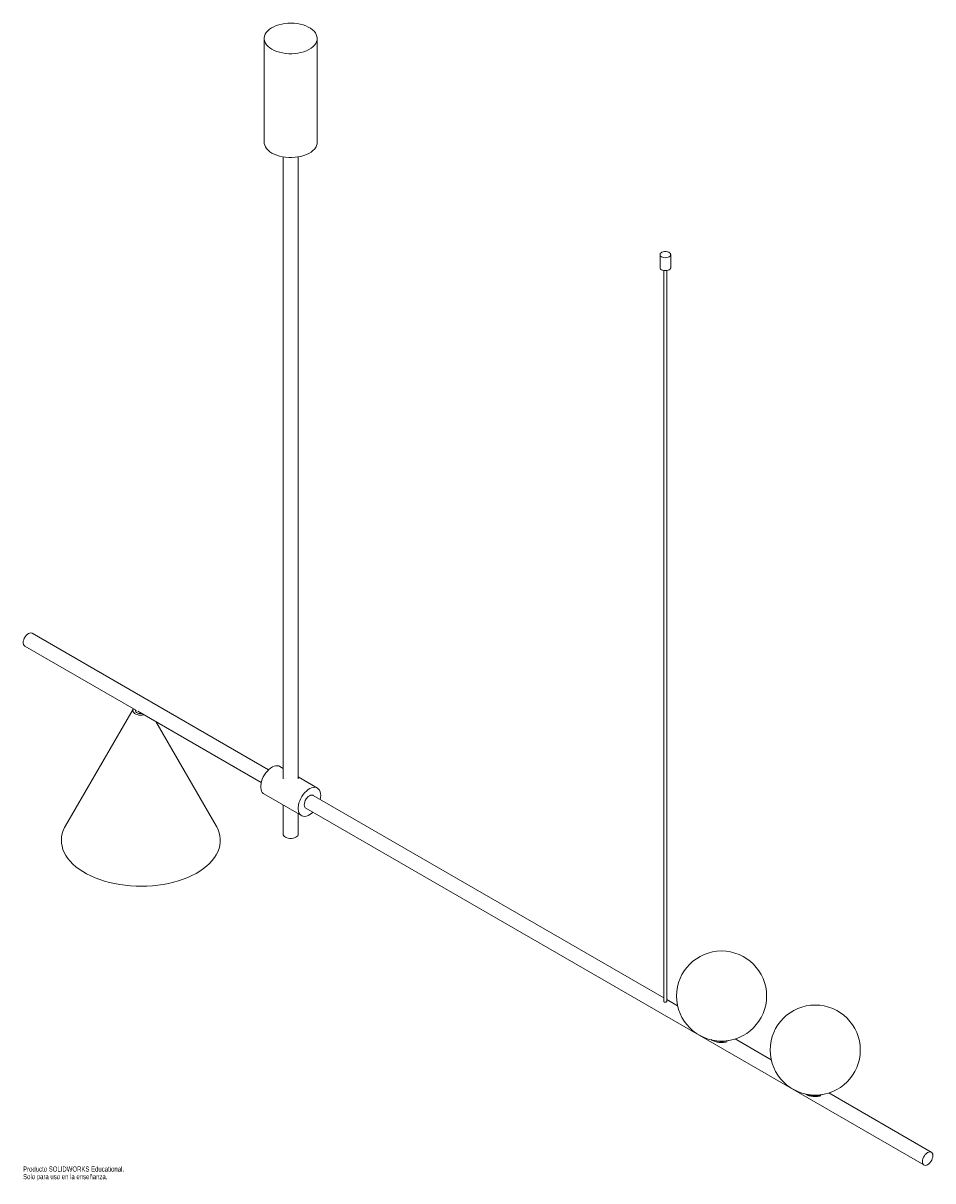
# Paper-space layout '_Isométrica' of a CAD drawing. Header units: millimetres. Extents: x -252 to 606, y -1078 to 14.
import ezdxf

# ---------------------------------------------------------------- set-up
doc = ezdxf.new("R2010")
doc.units = ezdxf.units.MM
doc.styles.add('SLDTEXTSTYLE0', font='TXT', dxfattribs={"width": 0.7})

psp = doc.layouts.new('_Isométrica')

# ---------------------------------------------------------------- linework, layer by layer
at = {"color": 7, "linetype": 'Continuous', "lineweight": 15}
for p, q in [((-25, 0), (-25, -98)), ((25, -98), (25, 0)), ((-7, -111.8), (-7, -698.8)), ((7, -698.8), (7, -111.8)), ((348.6, -204.1), (348.6, -216.4)), ((358.6, -216.4), (358.6, -204.1)), ((348.7, -216.9), (348.6, -216.4)), ((352.1, -219.1), (352.1, -908.8)), ((355.1, -908.8), (355.1, -219.1)), ((-20.8, -690.3), (-244, -561.5)), ((-251, -573.6), (-145.4, -634.5)), ((-148.5, -633.1), (-212.5, -743.2)), ((-146.4, -633.9), (-146.4, -634.5)), ((-144.4, -635.1), (-27.8, -702.4)), ((-70.3, -743.2), (-127.4, -644.9)), ((-7, -689), (-10.2, -687.2)), ((25.2, -707.6), (7, -697.1)), ((-25.2, -713.2), (10.2, -733.6)), ((352.1, -905.5), (21.2, -714.5)), ((-7, -723.7), (-7, -751.2)), ((7, -751.2), (7, -731.8)), ((14.2, -726.7), (597.5, -1063.4)), ((365.1, -913.1), (355.1, -907.3)), ((453.5, -964.1), (419.4, -944.4)), ((604.5, -1051.3), (507.8, -995.4))]:
    psp.add_line(p, q, dxfattribs=at)
at = {"color": 7, "linetype": 'Continuous', "lineweight": 15, "flags": 128}
for points in [[(-17.7, -10.2), (-15.5, -11.3), (-13, -12.3), (-10.4, -13.1), (-7.7, -13.7), (-4.8, -14.2), (-1.9, -14.4), (1.1, -14.4), (4.1, -14.2), (6.9, -13.9), (9.7, -13.3), (12.4, -12.5), (14.9, -11.6), (17.1, -10.5), (19.2, -9.3), (20.9, -7.9), (22.4, -6.4), (23.6, -4.8), (24.4, -3.2), (24.9, -1.5), (25, 0.2), (24.8, 1.9), (24.2, 3.6), (23.3, 5.2), (22.1, 6.8), (20.5, 8.2), (18.7, 9.6), (16.6, 10.8), (14.3, 11.8), (11.7, 12.7), (9.1, 13.5), (6.2, 14), (3.3, 14.3), (0.4, 14.4), (-2.6, 14.4), (-5.5, 14.1), (-8.4, 13.6), (-11.1, 12.9), (-13.7, 12.1), (-16, 11.1), (-18.2, 9.9), (-20.1, 8.6), (-21.7, 7.2), (-23, 5.6), (-24, 4), (-24.7, 2.3), (-25, 0.6), (-24.9, -1.1), (-24.5, -2.8), (-23.8, -4.4), (-22.7, -6), (-21.3, -7.5), (-19.6, -8.9), (-17.7, -10.2)], [(-25, -98), (-24.9, -99.1), (-24.5, -100.7), (-23.8, -102.4), (-22.7, -104), (-21.3, -105.5), (-19.6, -106.9), (-17.7, -108.2)], [(-17.7, -108.2), (-15.5, -109.3), (-13, -110.3), (-10.4, -111.1), (-7.7, -111.7), (-4.8, -112.2), (-1.9, -112.4), (1.1, -112.4), (4.1, -112.2), (6.9, -111.8), (9.7, -111.3), (12.4, -110.5), (14.9, -109.6), (17.1, -108.5), (19.2, -107.2), (20.9, -105.9), (22.4, -104.4), (23.6, -102.8), (24.4, -101.2), (24.9, -99.5), (25, -98)], [(348.7, -204.7), (348.6, -203.9), (348.8, -203.1), (349.5, -202.4), (350.4, -201.9), (351.6, -201.5), (352.9, -201.2), (354.2, -201.2), (355.5, -201.5), (356.7, -201.9), (357.6, -202.4), (358.3, -203.1), (358.5, -203.9), (358.5, -204.7), (358, -205.4), (357.2, -206.1), (356.2, -206.6), (354.9, -206.9), (353.6, -207), (352.2, -206.9), (351, -206.6), (349.9, -206.1), (349.1, -205.4), (348.7, -204.7)], [(358.6, -216.4), (358.5, -216.9), (358, -217.7), (357.2, -218.3), (356.2, -218.8), (354.9, -219.1), (353.6, -219.2), (352.2, -219.1), (351, -218.8), (349.9, -218.3), (349.1, -217.7), (348.7, -216.9)], [(-252.4, -570.4), (-252.3, -569), (-251.9, -567.6), (-251.4, -566.2), (-250.6, -564.8), (-249.6, -563.6), (-248.6, -562.6), (-247.5, -561.8), (-246.4, -561.3), (-245.3, -561.1), (-244.4, -561.3), (-244, -561.5)], [(-138.6, -638.5), (-140, -638.7), (-141.6, -638.8), (-143.2, -638.7), (-144.8, -638.3), (-146.1, -637.8), (-147.3, -637.2), (-148.1, -636.4), (-148.7, -635.5), (-148.9, -634.6), (-148.8, -633.6), (-148.4, -632.8)], [(-146.4, -634.5), (-146.4, -634.8), (-146.1, -635.5), (-145.4, -636.2), (-144.4, -636.8), (-143.3, -637.2), (-141.9, -637.3), (-140.6, -637.3)], [(-10.2, -687.2), (-11.2, -686.7), (-12.6, -686.5), (-14.1, -686.6), (-15.7, -687), (-17.3, -687.7), (-18.9, -688.7), (-20.5, -690), (-22, -691.5), (-23.4, -693.2), (-24.7, -695.1), (-25.9, -697.1), (-26.8, -699.2), (-27.5, -701.3), (-28, -703.4), (-28.3, -705.4), (-28.3, -707.2), (-28, -708.9), (-27.5, -710.4), (-26.8, -711.7), (-25.9, -712.7), (-25.2, -713.2)], [(28.3, -714.5), (28.2, -712.7), (27.8, -711.1), (27.2, -709.7), (26.4, -708.5), (25.3, -707.7), (24.1, -707.1), (22.7, -706.9), (21.3, -707), (19.7, -707.4), (18.1, -708.1), (16.5, -709.1), (14.9, -710.4), (13.3, -711.9), (11.9, -713.6), (10.6, -715.5), (9.5, -717.5), (8.6, -719.6), (7.8, -721.7), (7.4, -723.8), (7.1, -725.8), (7.1, -727.6), (7.4, -729.3), (7.8, -730.9), (8.6, -732.1), (9.5, -733.1), (10.6, -733.8), (11.9, -734.2), (13.3, -734.3), (14.9, -734), (16.5, -733.5), (18.1, -732.6), (19.7, -731.5), (20.8, -730.5)], [(21.2, -714.5), (20.8, -714.3), (19.8, -714.2), (18.8, -714.4), (17.7, -714.9), (16.6, -715.7), (15.5, -716.7), (14.6, -717.9), (13.8, -719.3), (13.2, -720.7), (12.9, -722.1), (12.7, -723.5), (12.9, -724.7), (13.2, -725.7), (13.8, -726.4), (14.2, -726.7)], [(27.8, -718.4), (28.2, -716.4), (28.3, -714.5)], [(-70.3, -743.2), (-69.8, -744.1), (-68.4, -746.9), (-67.4, -749.9), (-66.8, -752.8), (-66.4, -755.8), (-66.5, -758.8), (-66.9, -761.8), (-67.6, -764.8), (-68.8, -767.7), (-70.2, -770.5), (-72, -773.3), (-74.1, -776.1), (-76.6, -778.7), (-79.3, -781.2), (-82.4, -783.6), (-85.7, -785.9), (-89.3, -788.1), (-93.2, -790.1), (-97.2, -791.9), (-101.5, -793.6), (-106, -795.1), (-110.6, -796.4), (-115.4, -797.6), (-120.3, -798.5), (-125.4, -799.2), (-130.5, -799.8), (-135.6, -800.1), (-140.8, -800.2), (-145.9, -800.2), (-151.1, -799.9), (-156.2, -799.4), (-161.2, -798.7), (-166.2, -797.8), (-171, -796.7), (-175.7, -795.5), (-180.2, -794), (-184.6, -792.4), (-188.7, -790.6), (-192.6, -788.6), (-196.3, -786.5), (-199.7, -784.2), (-202.8, -781.8), (-205.6, -779.3), (-208.1, -776.7), (-210.3, -774), (-212.2, -771.2), (-213.8, -768.4), (-214.9, -765.5), (-215.8, -762.5), (-216.3, -759.6), (-216.4, -756.6), (-216.2, -753.6), (-215.6, -750.6), (-214.7, -747.7), (-213.4, -744.8), (-212.5, -743.2)], [(7, -751.2), (7, -751.7), (6.6, -752.6), (5.9, -753.4), (4.9, -754.1), (3.7, -754.6), (2.3, -755), (0.8, -755.2), (-0.8, -755.2), (-2.3, -755), (-3.7, -754.6), (-4.9, -754.1), (-5.9, -753.4), (-6.6, -752.6), (-7, -751.7), (-7, -751.2)], [(606, -1054.5), (605.9, -1053.3), (605.5, -1052.3), (604.9, -1051.6), (604.1, -1051.1), (603.2, -1051), (602.1, -1051.2), (601, -1051.6), (599.9, -1052.4), (598.9, -1053.5), (598, -1054.7), (597.2, -1056), (596.6, -1057.5), (596.2, -1058.9), (596.1, -1060.2), (596.2, -1061.4), (596.6, -1062.4), (597.2, -1063.2), (598, -1063.6), (598.9, -1063.8), (599.9, -1063.6), (601, -1063.1), (602.1, -1062.3), (603.2, -1061.3), (604.1, -1060.1), (604.9, -1058.7), (605.5, -1057.3), (605.9, -1055.9), (606, -1054.5)]]:
    psp.add_lwpolyline(points, dxfattribs=at)
at = {"color": 7, "linetype": 'Continuous', "lineweight": 15}
for centre in [(406.6, -903.9), (495, -954.9)]:
    psp.add_circle(centre, 42.5, dxfattribs=at)
psp.add_arc((-249, -570.8), 3.44, 173.6038, 235.084, dxfattribs=at)
at = {"color": 8, "linetype": 'Continuous', "lineweight": 15}
for centre, start, end in [((406.6, -925.3), 251.4415, 288.5585), ((495, -976.4), 251.4428, 288.5572)]:
    psp.add_arc(centre, 21.6, start, end, dxfattribs=at)
at = {"color": 7, "linetype": 'Continuous', "lineweight": 15}
for points, knots in [([(354.6, -909.4), (354.5, -909.5), (354.2, -909.6), (353.7, -909.7), (353.2, -909.7), (352.8, -909.7), (352.4, -909.5), (352.1, -909.2), (352, -909), (352.1, -908.8), (352.1, -908.8)], [0, 0, 0, 0, 0.140978, 0.281881, 0.424733, 0.569066, 0.71122, 0.850917, 0.991711, 1, 1, 1, 1]), ([(355, -908.8), (355, -908.9), (355, -909), (354.9, -909.2), (354.7, -909.3), (354.6, -909.4)], [0, 0, 0, 0, 0.236966, 0.669706, 1, 1, 1, 1]), ([(396.8, -945.1), (397.2, -945.4), (398.1, -945.9), (399.7, -946.6), (401.5, -947.2), (403.5, -947.6), (405.5, -947.8), (407.6, -947.8), (409.6, -947.6), (411, -947.4), (411.8, -947.1), (411.9, -947.1)], [0, 0, 0, 0, 0.099257, 0.224784, 0.350442, 0.475699, 0.600583, 0.725308, 0.850156, 0.975338, 1, 1, 1, 1]), ([(485.2, -996.1), (485.6, -996.4), (486.5, -997), (488.2, -997.7), (490, -998.3), (492, -998.6), (494, -998.8), (496.1, -998.8), (498.1, -998.6), (499.5, -998.4), (500.2, -998.1), (500.3, -998.1)], [0, 0, 0, 0, 0.108029, 0.233474, 0.358977, 0.484072, 0.608804, 0.733393, 0.85812, 0.983198, 1, 1, 1, 1])]:
    psp.add_open_spline(points, degree=3, knots=knots, dxfattribs=at)

# ---------------------------------------------------------------- texts
at = {"color": 7, "linetype": 'Continuous', "char_height": 4.834, "attachment_point": 1, "style": 'SLDTEXTSTYLE0'}
for s, insert in [('Producto SOLIDWORKS Educational.', (-252.5, -1064.8)), ('Solo para uso en la enseñanza.', (-252.5, -1072))]:
    psp.add_mtext(s, dxfattribs=dict(at, insert=insert))

doc.saveas('drawing.dxf')
